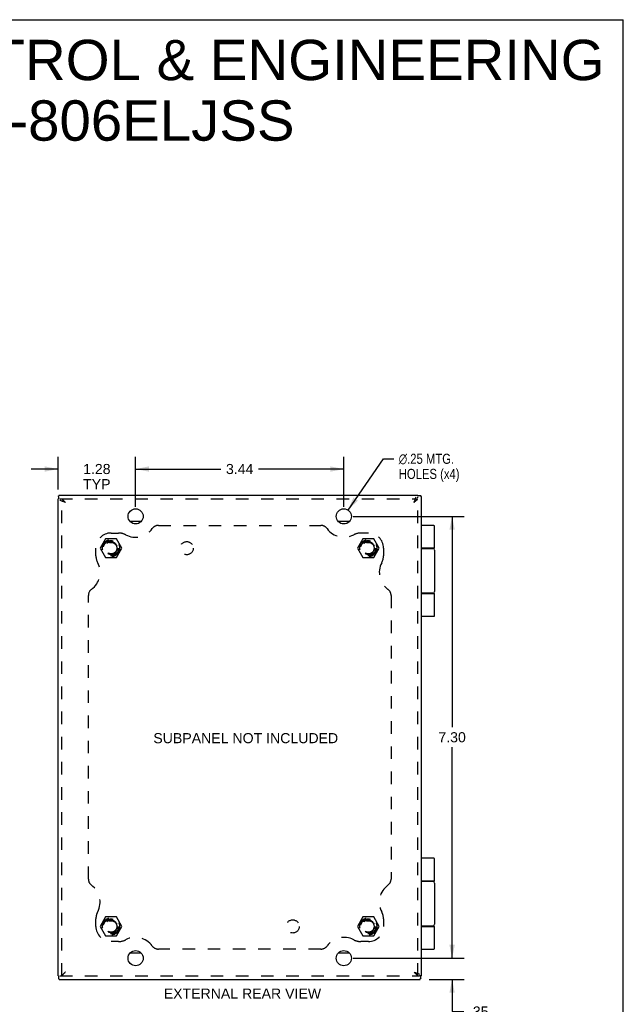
# Model space of a CAD drawing. Header units: inches. Extents: x 0 to 37.8, y 0 to 24.4.
# Tile 38 of 38: x 27.8 to 37.8, y 8.2 to 24.4. Entities that reach past the tile are written whole.
import ezdxf

# ---------------------------------------------------------------- set-up
doc = ezdxf.new("R2010")
doc.units = ezdxf.units.IN
doc.header["$LTSCALE"] = 2.077778
doc.header["$MEASUREMENT"] = 0
doc.linetypes.add('HIDDEN', pattern=[0.2, 0.1, -0.1])
doc.layers.get('0').update_dxf_attribs({"linetype": 'CONTINUOUS'})
for name, color, linetype in [('DEFAULT_2', 8, 'HIDDEN'), ('DIMENSIONS', 7, 'CONTINUOUS'), ('DOOR_ASSEMBLY', 7, 'CONTINUOUS'), ('SUBPANEL', 7, 'CONTINUOUS')]:
    doc.layers.add(name, color=color, linetype=linetype)
doc.styles.get("Standard").update_dxf_attribs({"font": 'arial.ttf'})
doc.styles.add('TEXTSTYLE_1', font='gdt', dxfattribs={"width": 0.8})
doc.dimstyles.new('DIMSTYLE_1', dxfattribs={"dimtxt": 0.166667, "dimasz": 0.222222, "dimexe": 0.09, "dimexo": 0.07, "dimgap": 0.0375, "dimtad": 0, "dimtih": 1, "dimtoh": 1, "dimzin": 4, "dimdsep": 46, "dimtxsty": 'Standard', "dimblk": '_FILLED', "dimblk1": '_FILLED', "dimblk2": '_FILLED', "dimcen": 0.09, "dimadec": 3, "dimazin": 1, "dimtfac": 1, "dimtdec": 3, "dimtofl": 0, "dimtmove": 0, "dimatfit": 3, "dimldrblk": '_FILLED', "dimfxl": 0, "dimtolj": 1, "dimtzin": 4, "dimarcsym": 0})
doc.dimstyles.new('DIMSTYLE_2', dxfattribs={"dimtxt": 0.166667, "dimasz": 0.222222, "dimexe": 0.09, "dimexo": 0.07, "dimgap": 0.09, "dimtad": 0, "dimtih": 1, "dimtoh": 1, "dimzin": 4, "dimdsep": 46, "dimtxsty": 'Standard', "dimblk": '_FILLED', "dimblk1": '_FILLED', "dimblk2": '_FILLED', "dimcen": 0.09, "dimadec": 3, "dimazin": 1, "dimtfac": 1, "dimtdec": 3, "dimtofl": 0, "dimtmove": 0, "dimatfit": 1, "dimldrblk": '_FILLED', "dimfxl": 0, "dimtolj": 1, "dimtzin": 4, "dimarcsym": 0})

# ---------------------------------------------------------------- blocks, each defined once
blk = doc.blocks.new('_FILLED')
at = {"color": 0, "linetype": 'ByBlock'}
blk.add_solid([(0, 0), (-1, 0.2), (-1, -0.2)], dxfattribs=at)
blk = doc.blocks.new('*D1')
at = {"layer": 'DIMENSIONS', "color": 2, "linetype": 'Continuous'}
for p, q in [((29.723, 16.394), (29.723, 17.22)), ((33.161, 16.394), (33.161, 17.22)), ((29.723, 17.02), (31.132, 17.02)), ((33.161, 17.02), (31.751, 17.02))]:
    blk.add_line(p, q, dxfattribs=at)
at = {"layer": 'DIMENSIONS', "color": 2, "linetype": 'Continuous', "xscale": 0.2222222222, "yscale": 0.2222222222, "zscale": 0.2222222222, "rotation": 180}
blk.add_blockref('_FILLED', (29.723, 17.02), dxfattribs=at)
at = {"layer": 'DIMENSIONS', "color": 2, "linetype": 'Continuous', "xscale": 0.2222222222, "yscale": 0.2222222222, "zscale": 0.2222222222}
blk.add_blockref('_FILLED', (33.161, 17.02), dxfattribs=at)
at = {"layer": 'DIMENSIONS', "color": 2, "linetype": 'Continuous', "insert": (31.442, 17.104), "char_height": 0.1667, "width": 0.45291, "attachment_point": 2, "line_spacing_factor": 0.9}
blk.add_mtext('3.44', dxfattribs=at)
blk = doc.blocks.new('*D2')
at = {"layer": 'DIMENSIONS', "color": 2, "linetype": 'Continuous'}
for p, q in [((33.231, 16.341), (33.815, 17.19)), ((33.815, 17.19), (33.986, 17.19))]:
    blk.add_line(p, q, dxfattribs=at)
at = {"layer": 'DIMENSIONS', "color": 2, "linetype": 'Continuous', "xscale": 0.2222222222, "yscale": 0.2222222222, "zscale": 0.2222222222, "rotation": 235.4841607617}
blk.add_blockref('_FILLED', (33.231, 16.341), dxfattribs=at)
at = {"layer": 'DIMENSIONS', "color": 2, "linetype": 'Continuous', "insert": (34.069, 17.273), "char_height": 0.16667, "width": 1.25341, "attachment_point": 1, "line_spacing_factor": 0.9, "style": 'TEXTSTYLE_1'}
blk.add_mtext('{\\fgdt;n}\\fArial;.25 MTG.\\PHOLES (x4)', dxfattribs=at)
blk = doc.blocks.new('*D3')
at = {"layer": 'DIMENSIONS', "color": 2, "linetype": 'Continuous'}
for p, q in [((33.316, 16.238), (35.15, 16.238)), ((34.95, 16.238), (34.95, 12.755)), ((34.95, 8.938), (34.95, 12.422)), ((33.441, 8.938), (35.15, 8.938))]:
    blk.add_line(p, q, dxfattribs=at)
at = {"layer": 'DIMENSIONS', "color": 2, "linetype": 'Continuous', "xscale": 0.2222222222, "yscale": 0.2222222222, "zscale": 0.2222222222}
for p, rotation in [((34.95, 16.238), 90), ((34.95, 8.938), 270)]:
    blk.add_blockref('_FILLED', p, dxfattribs=dict(at, rotation=rotation))
at = {"layer": 'DIMENSIONS', "color": 2, "linetype": 'Continuous', "insert": (34.95, 12.672), "char_height": 0.1667, "width": 0.45291, "attachment_point": 2, "line_spacing_factor": 0.9}
blk.add_mtext('7.30', dxfattribs=at)
blk = doc.blocks.new('*D4')
at = {"layer": 'DIMENSIONS', "color": 2, "linetype": 'Continuous'}
for p, q in [((34.95, 8.938), (34.95, 9.383)), ((33.316, 8.938), (35.15, 8.938)), ((34.569, 8.588), (35.15, 8.588)), ((34.95, 8.588), (34.95, 8.057)), ((34.95, 8.057), (35.144, 8.057))]:
    blk.add_line(p, q, dxfattribs=at)
at = {"layer": 'DIMENSIONS', "color": 2, "linetype": 'Continuous', "xscale": 0.2222222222, "yscale": 0.2222222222, "zscale": 0.2222222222}
for p, rotation in [((34.95, 8.938), 270), ((34.95, 8.588), 90)]:
    blk.add_blockref('_FILLED', p, dxfattribs=dict(at, rotation=rotation))
at = {"layer": 'DIMENSIONS', "color": 2, "linetype": 'Continuous', "insert": (35.228, 8.14), "char_height": 0.1667, "width": 0.45167, "attachment_point": 1, "line_spacing_factor": 0.9}
blk.add_mtext('.35\\PTYP', dxfattribs=at)
blk = doc.blocks.new('*D5')
at = {"layer": 'DIMENSIONS', "color": 2, "linetype": 'Continuous'}
for p, q in [((28.442, 16.681), (28.442, 17.22)), ((29.723, 16.394), (29.723, 17.22)), ((28.442, 17.02), (27.997, 17.02)), ((29.723, 17.02), (30.167, 17.02))]:
    blk.add_line(p, q, dxfattribs=at)
at = {"layer": 'DIMENSIONS', "color": 2, "linetype": 'Continuous', "xscale": 0.2222222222, "yscale": 0.2222222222, "zscale": 0.2222222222}
blk.add_blockref('_FILLED', (28.442, 17.02), dxfattribs=at)
at = {"layer": 'DIMENSIONS', "color": 2, "linetype": 'Continuous', "xscale": 0.2222222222, "yscale": 0.2222222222, "zscale": 0.2222222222, "rotation": 180}
blk.add_blockref('_FILLED', (29.723, 17.02), dxfattribs=at)
at = {"layer": 'DIMENSIONS', "color": 2, "linetype": 'Continuous', "insert": (29.082, 17.104), "char_height": 0.1667, "width": 0.45291, "attachment_point": 2, "line_spacing_factor": 0.9}
blk.add_mtext('1.28\\PTYP', dxfattribs=at)

msp = doc.modelspace()

# ---------------------------------------------------------------- linework, layer by layer
at = {"color": 7, "linetype": 'Continuous'}
for p, q in [((0, 24.444), (37.778, 24.444)), ((37.778, 0), (37.778, 24.444)), ((28.45, 16.569), (28.45, 16.528)), ((34.423, 16.58), (34.382, 16.58)), ((29.812, 16.151), (29.633, 16.151)), ((33.25, 16.151), (33.071, 16.151)), ((34.446, 10.216), (34.442, 10.216)), ((34.446, 9.96), (34.446, 10.216)), ((34.446, 9.96), (34.442, 9.96)), ((29.633, 9.026), (29.812, 9.026)), ((33.071, 9.026), (33.25, 9.026)), ((28.45, 8.648), (28.45, 8.607)), ((34.442, 8.648), (34.413, 8.648)), ((34.433, 8.607), (34.433, 8.648))]:
    msp.add_line(p, q, dxfattribs=at)
at = {"color": 3, "linetype": 'Continuous'}
for p, q in [((28.442, 8.648), (28.442, 16.528)), ((28.462, 16.588), (34.382, 16.588)), ((34.442, 8.648), (34.442, 16.568)), ((28.462, 8.588), (34.421, 8.588))]:
    msp.add_line(p, q, dxfattribs=at)
for points in [[(28.45, 16.569), (28.45, 16.57), (28.45, 16.571), (28.45, 16.572), (28.45, 16.573), (28.451, 16.574), (28.451, 16.575), (28.452, 16.576), (28.452, 16.576), (28.453, 16.577)], [(28.462, 16.588), (28.462, 16.588), (28.462, 16.587), (28.461, 16.587), (28.461, 16.586), (28.461, 16.585), (28.46, 16.585), (28.46, 16.584), (28.459, 16.583), (28.458, 16.582), (28.457, 16.581), (28.456, 16.58), (28.455, 16.579), (28.454, 16.578), (28.453, 16.577)], [(28.462, 16.588), (28.462, 16.588), (28.462, 16.588), (28.462, 16.588), (28.462, 16.588), (28.462, 16.588), (28.462, 16.588)], [(34.423, 16.58), (34.423, 16.58), (34.424, 16.58), (34.425, 16.58), (34.426, 16.58), (34.427, 16.579), (34.428, 16.579), (34.429, 16.578), (34.43, 16.578), (34.43, 16.577)], [(34.441, 16.568), (34.441, 16.568), (34.44, 16.568), (34.44, 16.569), (34.439, 16.569), (34.438, 16.569), (34.438, 16.57), (34.437, 16.57), (34.436, 16.571), (34.435, 16.572), (34.434, 16.573), (34.433, 16.574), (34.432, 16.575), (34.431, 16.576), (34.43, 16.577)], [(34.442, 16.568), (34.442, 16.568), (34.441, 16.568), (34.441, 16.568), (34.441, 16.568), (34.441, 16.568), (34.441, 16.568)], [(28.45, 8.607), (28.45, 8.607), (28.45, 8.606), (28.45, 8.605), (28.45, 8.604), (28.451, 8.603), (28.451, 8.602), (28.452, 8.601), (28.452, 8.601), (28.453, 8.6)], [(28.462, 8.589), (28.462, 8.589), (28.462, 8.59), (28.461, 8.59), (28.461, 8.591), (28.461, 8.592), (28.46, 8.592), (28.46, 8.593), (28.459, 8.594), (28.458, 8.595), (28.457, 8.596), (28.456, 8.597), (28.455, 8.598), (28.454, 8.599), (28.453, 8.6)], [(28.462, 8.588), (28.462, 8.588), (28.462, 8.589), (28.462, 8.589), (28.462, 8.589), (28.462, 8.589), (28.462, 8.589)], [(34.421, 8.589), (34.421, 8.589), (34.421, 8.59), (34.422, 8.59), (34.422, 8.591), (34.422, 8.592), (34.423, 8.592), (34.423, 8.593), (34.424, 8.594), (34.425, 8.595), (34.426, 8.596), (34.427, 8.597), (34.428, 8.598), (34.429, 8.599), (34.43, 8.6)], [(34.421, 8.588), (34.421, 8.588), (34.421, 8.589), (34.421, 8.589), (34.421, 8.589), (34.421, 8.589), (34.421, 8.589)], [(34.433, 8.607), (34.433, 8.607), (34.433, 8.606), (34.433, 8.605), (34.433, 8.604), (34.432, 8.603), (34.432, 8.602), (34.431, 8.601), (34.431, 8.601), (34.43, 8.6)]]:
    msp.add_lwpolyline(points, dxfattribs=at)
at = {"color": 7, "linetype": 'Continuous'}
for points in [[(28.562, 16.468), (28.55, 16.473), (28.539, 16.477), (28.527, 16.482), (28.516, 16.486), (28.504, 16.49), (28.493, 16.494), (28.482, 16.498), (28.47, 16.502)], [(28.562, 16.468), (28.558, 16.472), (28.555, 16.475), (28.552, 16.478), (28.549, 16.481), (28.546, 16.484), (28.543, 16.487), (28.54, 16.49), (28.537, 16.493), (28.534, 16.496), (28.531, 16.499), (28.528, 16.502), (28.526, 16.505), (28.523, 16.508), (28.521, 16.512), (28.518, 16.515), (28.516, 16.518), (28.514, 16.521), (28.512, 16.524)], [(34.322, 16.468), (34.326, 16.48), (34.33, 16.491), (34.335, 16.503), (34.339, 16.514), (34.343, 16.526), (34.347, 16.537), (34.351, 16.548), (34.355, 16.56)], [(34.322, 16.468), (34.325, 16.472), (34.328, 16.475), (34.331, 16.478), (34.334, 16.481), (34.337, 16.484), (34.34, 16.487), (34.343, 16.49), (34.346, 16.493), (34.349, 16.496), (34.352, 16.499), (34.355, 16.502), (34.358, 16.504), (34.362, 16.507), (34.365, 16.509), (34.368, 16.512), (34.371, 16.514), (34.374, 16.516), (34.377, 16.518)], [(28.562, 8.708), (28.558, 8.705), (28.555, 8.702), (28.552, 8.699), (28.549, 8.696), (28.546, 8.693), (28.543, 8.69), (28.54, 8.687), (28.537, 8.684), (28.534, 8.681), (28.531, 8.678), (28.528, 8.675), (28.526, 8.672), (28.523, 8.668), (28.521, 8.665), (28.518, 8.662), (28.516, 8.659), (28.514, 8.656), (28.512, 8.653)], [(34.322, 8.708), (34.333, 8.704), (34.344, 8.7), (34.356, 8.695), (34.367, 8.691), (34.379, 8.687), (34.39, 8.683), (34.401, 8.679), (34.413, 8.675)], [(34.322, 8.708), (34.325, 8.705), (34.328, 8.702), (34.331, 8.699), (34.334, 8.696), (34.337, 8.693), (34.341, 8.69), (34.344, 8.687), (34.347, 8.684), (34.349, 8.681), (34.352, 8.678), (34.355, 8.675), (34.358, 8.672), (34.36, 8.668), (34.362, 8.665), (34.365, 8.662), (34.367, 8.659), (34.369, 8.656), (34.371, 8.653)]]:
    msp.add_lwpolyline(points, dxfattribs=at)
at = {"color": 3, "linetype": 'Continuous'}
for centre in [(29.723, 16.238), (33.161, 16.238), (29.723, 8.938), (33.161, 8.938)]:
    msp.add_circle(centre, 0.125, dxfattribs=at)
at = {"layer": 'DEFAULT_2', "color": 8, "linetype": 'HIDDEN'}
for p, q in [((28.47, 16.528), (34.382, 16.528)), ((28.502, 8.648), (28.502, 16.528)), ((34.382, 8.648), (34.382, 16.56)), ((29.226, 15.869), (29.136, 15.713)), ((29.407, 15.869), (29.226, 15.869)), ((29.497, 15.713), (29.407, 15.869)), ((33.476, 15.869), (33.386, 15.713)), ((33.657, 15.869), (33.476, 15.869)), ((33.747, 15.713), (33.657, 15.869)), ((29.136, 15.713), (29.226, 15.557)), ((29.407, 15.557), (29.497, 15.713)), ((33.386, 15.713), (33.476, 15.557)), ((33.657, 15.557), (33.747, 15.713)), ((29.226, 15.557), (29.407, 15.557)), ((33.476, 15.557), (33.657, 15.557)), ((29.226, 9.619), (29.136, 9.463)), ((29.407, 9.619), (29.226, 9.619)), ((29.497, 9.463), (29.407, 9.619)), ((33.476, 9.619), (33.386, 9.463)), ((33.657, 9.619), (33.476, 9.619)), ((33.747, 9.463), (33.657, 9.619)), ((29.136, 9.463), (29.226, 9.307)), ((29.407, 9.307), (29.497, 9.463)), ((33.386, 9.463), (33.476, 9.307)), ((33.657, 9.307), (33.747, 9.463)), ((29.226, 9.307), (29.407, 9.307)), ((33.476, 9.307), (33.657, 9.307)), ((28.47, 8.648), (34.413, 8.648))]:
    msp.add_line(p, q, dxfattribs=at)
for centre, radius in [((29.317, 15.713), 0.142), ((29.317, 15.713), 0.14), ((29.317, 15.713), 0.105), ((29.317, 15.713), 0.095), ((33.567, 15.713), 0.142), ((33.567, 15.713), 0.14), ((33.567, 15.713), 0.105), ((33.567, 15.713), 0.095), ((29.317, 9.463), 0.142), ((29.317, 9.463), 0.14), ((33.567, 9.463), 0.142), ((33.567, 9.463), 0.14), ((29.317, 9.463), 0.105), ((29.317, 9.463), 0.095), ((33.567, 9.463), 0.105), ((33.567, 9.463), 0.095)]:
    msp.add_circle(centre, radius, dxfattribs=at)
at = {"layer": 'DOOR_ASSEMBLY', "color": 7, "linetype": 'Continuous'}
for p, q in [((34.649, 16.088), (34.442, 16.088)), ((34.662, 15.713), (34.662, 16.075)), ((34.662, 15.713), (34.442, 15.713)), ((34.442, 15.708), (34.632, 15.708)), ((34.582, 15.713), (34.582, 15.708)), ((34.662, 15.678), (34.662, 14.998)), ((34.632, 14.968), (34.442, 14.968)), ((34.582, 14.968), (34.582, 14.963)), ((34.442, 14.963), (34.662, 14.963)), ((34.662, 14.601), (34.662, 14.963)), ((34.442, 14.588), (34.649, 14.588)), ((34.649, 10.588), (34.442, 10.588)), ((34.662, 10.213), (34.662, 10.575)), ((34.662, 10.213), (34.446, 10.213)), ((34.446, 10.208), (34.632, 10.208)), ((34.582, 10.213), (34.582, 10.208)), ((34.662, 10.178), (34.662, 9.498)), ((34.632, 9.468), (34.442, 9.468)), ((34.442, 9.463), (34.662, 9.463)), ((34.582, 9.468), (34.582, 9.463)), ((34.662, 9.101), (34.662, 9.463)), ((34.442, 9.088), (34.649, 9.088))]:
    msp.add_line(p, q, dxfattribs=at)
for points in [[(34.592, 15.713), (34.591, 15.713), (34.591, 15.713), (34.59, 15.713), (34.59, 15.713), (34.589, 15.713), (34.589, 15.713), (34.588, 15.713), (34.588, 15.713), (34.587, 15.713), (34.587, 15.713), (34.586, 15.713), (34.586, 15.713), (34.586, 15.713), (34.585, 15.713), (34.585, 15.713), (34.585, 15.713), (34.584, 15.713), (34.584, 15.712), (34.584, 15.712), (34.583, 15.712), (34.583, 15.712), (34.583, 15.712), (34.582, 15.712), (34.582, 15.712)], [(34.582, 14.965), (34.582, 14.965), (34.583, 14.965), (34.583, 14.965), (34.583, 14.965), (34.584, 14.965), (34.584, 14.964), (34.584, 14.964), (34.585, 14.964), (34.585, 14.964), (34.585, 14.964), (34.586, 14.964), (34.586, 14.964), (34.586, 14.964), (34.587, 14.964), (34.587, 14.964), (34.588, 14.964), (34.588, 14.964), (34.589, 14.964), (34.589, 14.964), (34.59, 14.964), (34.59, 14.964), (34.591, 14.963), (34.591, 14.963), (34.592, 14.963)], [(34.592, 10.213), (34.591, 10.213), (34.591, 10.213), (34.59, 10.213), (34.59, 10.213), (34.589, 10.213), (34.589, 10.213), (34.588, 10.213), (34.588, 10.213), (34.587, 10.213), (34.587, 10.213), (34.586, 10.213), (34.586, 10.213), (34.586, 10.213), (34.585, 10.213), (34.585, 10.213), (34.585, 10.213), (34.584, 10.213), (34.584, 10.212), (34.584, 10.212), (34.583, 10.212), (34.583, 10.212), (34.583, 10.212), (34.582, 10.212), (34.582, 10.212)], [(34.582, 9.465), (34.582, 9.465), (34.583, 9.465), (34.583, 9.465), (34.583, 9.465), (34.584, 9.465), (34.584, 9.464), (34.584, 9.464), (34.585, 9.464), (34.585, 9.464), (34.585, 9.464), (34.586, 9.464), (34.586, 9.464), (34.586, 9.464), (34.587, 9.464), (34.587, 9.464), (34.588, 9.464), (34.588, 9.464), (34.589, 9.464), (34.589, 9.464), (34.59, 9.464), (34.59, 9.464), (34.591, 9.463), (34.591, 9.463), (34.592, 9.463)]]:
    msp.add_lwpolyline(points, dxfattribs=at)
for centre, radius, start, end in [((34.649, 16.075), 0.013, 0, 90), ((34.632, 15.678), 0.03, 0, 90), ((34.632, 14.998), 0.03, 270, 360), ((34.649, 14.601), 0.013, 270, 360), ((34.649, 10.575), 0.013, 0, 90), ((34.632, 10.178), 0.03, 0, 90), ((34.632, 9.498), 0.03, 270, 360), ((34.649, 9.101), 0.013, 270, 360)]:
    msp.add_arc(centre, radius, start, end, dxfattribs=at)
at = {"layer": 'SUBPANEL', "color": 8, "linetype": 'HIDDEN'}
for p, q in [((29.317, 15.963), (29.442, 15.963)), ((30.099, 16.088), (32.784, 16.088)), ((33.567, 15.963), (33.442, 15.963)), ((29.067, 15.588), (29.067, 15.713)), ((33.817, 15.713), (33.817, 15.588)), ((28.942, 10.246), (28.942, 14.931)), ((33.942, 14.931), (33.942, 10.246)), ((29.067, 9.463), (29.067, 9.588)), ((33.817, 9.588), (33.817, 9.463)), ((29.442, 9.213), (29.317, 9.213)), ((33.567, 9.213), (33.442, 9.213)), ((32.784, 9.088), (30.099, 9.088))]:
    msp.add_line(p, q, dxfattribs=at)
for centre, radius in [((29.317, 15.713), 0.125), ((30.567, 15.713), 0.109), ((33.567, 15.713), 0.125), ((29.317, 9.463), 0.125), ((32.317, 9.463), 0.109), ((33.567, 9.463), 0.125)]:
    msp.add_circle(centre, radius, dxfattribs=at)
for centre, radius, start, end in [((29.317, 15.713), 0.25, 90, 180), ((29.442, 15.713), 0.25, 62.1089, 90), ((29.719, 16.238), 0.344, 242.1089, 324.1013), ((30.099, 15.963), 0.125, 90, 144.1013), ((32.784, 15.963), 0.125, 35.8987, 90), ((33.164, 16.238), 0.344, 215.8987, 297.8911), ((33.442, 15.713), 0.25, 90, 117.8911), ((33.567, 15.713), 0.25, 0, 90), ((28.792, 15.311), 0.344, 305.8987, 27.8911), ((29.317, 15.588), 0.25, 180, 207.8911), ((34.092, 15.311), 0.344, 152.1089, 234.1013), ((33.567, 15.588), 0.25, 332.1089, 360), ((29.067, 14.931), 0.125, 125.8987, 180), ((33.817, 14.931), 0.125, 0, 54.1013), ((29.067, 10.246), 0.125, 180, 234.1013), ((28.792, 9.866), 0.344, 332.1089, 54.1013), ((34.092, 9.866), 0.344, 125.8987, 207.8911), ((33.817, 10.246), 0.125, 305.8987, 360), ((29.317, 9.588), 0.25, 152.1089, 180), ((33.567, 9.588), 0.25, 0, 27.8911), ((29.317, 9.463), 0.25, 180, 270), ((33.567, 9.463), 0.25, 270, 360), ((29.719, 8.938), 0.344, 35.8987, 117.8911), ((33.164, 8.938), 0.344, 62.1089, 144.1013), ((29.442, 9.463), 0.25, 270, 297.8911), ((30.099, 9.213), 0.125, 215.8987, 270), ((32.784, 9.213), 0.125, 270, 324.1013), ((33.442, 9.463), 0.25, 242.1089, 270)]:
    msp.add_arc(centre, radius, start, end, dxfattribs=at)

# ---------------------------------------------------------------- texts
at = {"layer": 'DIMENSIONS', "color": 2, "linetype": 'Continuous', "attachment_point": 2, "line_spacing_factor": 0.9}
for s, insert, char_height, width in [('SAGINAW CONTROL & ENGINEERING\\PSCE-806ELJSS', (29.035, 24.112), 0.66667, 16.83767), ('SUBPANEL NOT INCLUDED', (31.542, 12.657), 0.16667, 3.04771), ('EXTERNAL REAR VIEW', (31.487, 8.437), 0.16667, 2.5948)]:
    msp.add_mtext(s, dxfattribs=dict(at, insert=insert, char_height=char_height, width=width))

# ---------------------------------------------------------------- dimensions: what is measured, and where the dimension line sits
at = {"layer": 'DIMENSIONS', "color": 2, "linetype": 'Continuous'}
dim = msp.add_diameter_dim_2p(p1=(33.231, 16.341), p2=(33.09, 16.135), text='%%c<> MTG.\\PHOLES (x4)', dimstyle='DIMSTYLE_2', override={"dimpost": '<>'}, dxfattribs=at)
dim.commit()
dim.dimension.update_dxf_attribs({"geometry": '*D2', "text_midpoint": (34.696, 17.065), "dimtype": 163})
dim = msp.add_linear_dim(base=(29.723, 17.02), p1=(28.442, 16.611), p2=(29.723, 16.324), text='<>\\PTYP', dimstyle='DIMSTYLE_1', dxfattribs=at)
dim.commit()
dim.dimension.update_dxf_attribs({"geometry": '*D5', "text_midpoint": (29.082, 16.895), "dimtype": 160})
dim = msp.add_linear_dim(base=(33.161, 17.02), p1=(29.723, 16.324), p2=(33.161, 16.324), dimstyle='DIMSTYLE_1', dxfattribs=at)
dim.commit()
dim.dimension.update_dxf_attribs({"geometry": '*D1', "text_midpoint": (31.441, 17.02), "dimtype": 160})
dim = msp.add_linear_dim(base=(34.95, 8.938), p1=(33.246, 16.238), p2=(33.371, 8.938), angle=270, dimstyle='DIMSTYLE_1', dxfattribs=at)
dim.commit()
dim.dimension.update_dxf_attribs({"geometry": '*D3', "text_midpoint": (34.95, 12.588), "dimtype": 160})
dim = msp.add_linear_dim(base=(34.95, 8.938), p1=(34.499, 8.588), p2=(33.246, 8.938), angle=90, text='<>\\PTYP', dimstyle='DIMSTYLE_1', dxfattribs=at)
dim.commit()
dim.dimension.update_dxf_attribs({"geometry": '*D4', "text_midpoint": (35.454, 7.932), "dimtype": 160})

doc.saveas('drawing.dxf')
